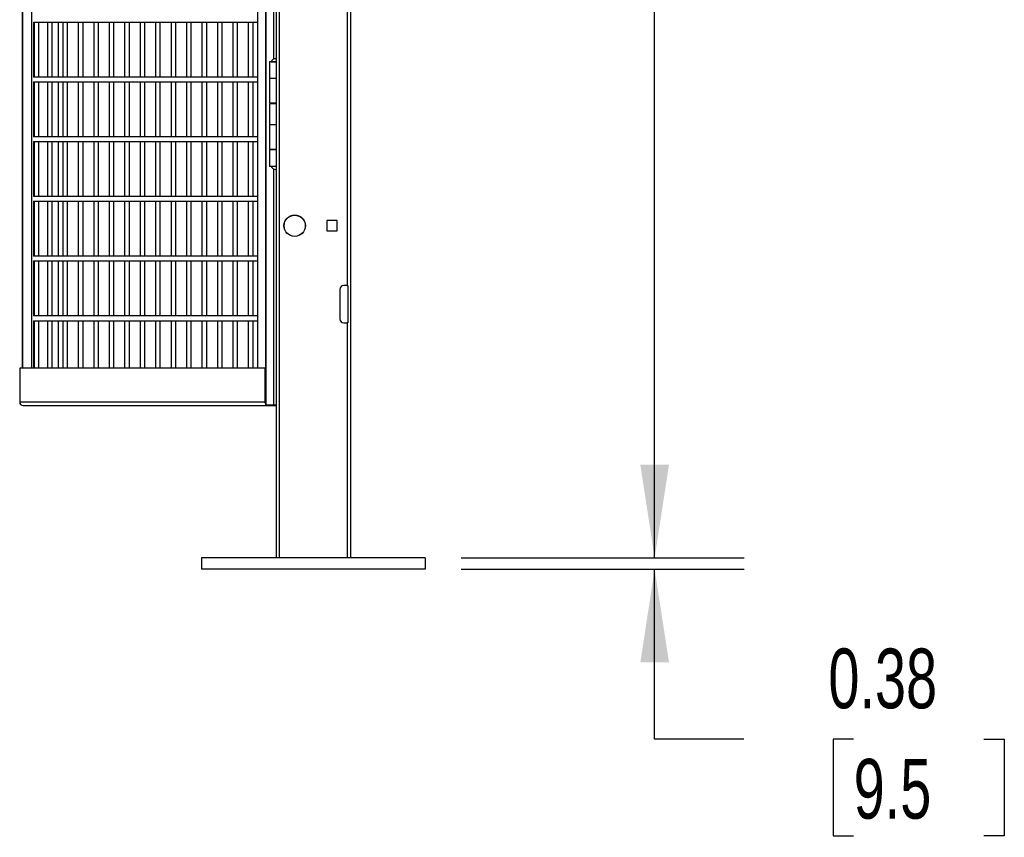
# Model space of a CAD drawing. Header units: inches. Extents: x 0.1 to 10.7, y 0.1 to 7.8.
# Tile 37 of 46: x 6.4 to 7.8, y 1.7 to 2.9. Entities that reach past the tile are written whole.
import ezdxf

# ---------------------------------------------------------------- set-up
doc = ezdxf.new("R2010")
doc.units = ezdxf.units.IN
doc.header["$MEASUREMENT"] = 0
doc.layers.add('DIMENSIONS', color=140, linetype='Continuous', lineweight=25)
doc.styles.add('SLDTEXTSTYLE0', font='TXT', dxfattribs={"width": 0.7})
doc.dimstyles.new('SLDDIMSTYLE0', dxfattribs={"dimtxt": 0.084961, "dimasz": 0.13, "dimexe": 0, "dimexo": 0.0625, "dimgap": 0.02124, "dimtad": 0, "dimtih": 1, "dimtoh": 1, "dimlfac": 24, "dimrnd": 1e-09, "dimdsep": 46, "dimtxsty": 'SLDTEXTSTYLE0', "dimsah": 1, "dimcen": 0.09, "dimadec": 0, "dimazin": 2, "dimtfac": 1, "dimtmove": 0, "dimatfit": 0, "dimfxl": 0, "dimfrac": 2, "dimtolj": 1, "dimtzin": 12, "dimarcsym": 0})
doc.dimstyles.new('SLDDIMSTYLE1', dxfattribs={"dimtxt": 0.084961, "dimasz": 0.13, "dimexe": 0, "dimexo": 0.0625, "dimgap": 0.02124, "dimtad": 0, "dimtih": 1, "dimtoh": 1, "dimlfac": 24, "dimrnd": 1e-09, "dimzin": 12, "dimdsep": 46, "dimtxsty": 'SLDTEXTSTYLE0', "dimsah": 1, "dimcen": 0.09, "dimadec": 0, "dimazin": 3, "dimtfac": 1, "dimtofl": 0, "dimtmove": 0, "dimatfit": 3, "dimfxl": 0, "dimfrac": 2, "dimtolj": 1, "dimtzin": 12, "dimarcsym": 0})

# ---------------------------------------------------------------- blocks, each defined once
blk = doc.blocks.new('_D')
at = {"layer": 'DIMENSIONS'}
for p, q in [((7.2774, 2.1256), (7.2774, 2.3756)), ((7.0072, 2.1256), (7.4024, 2.1256)), ((7.0072, 2.11), (7.4024, 2.11)), ((7.2774, 1.8728), (7.2774, 2.11)), ((7.402, 1.8728), (7.2774, 1.8728)), ((7.5552, 1.8728), (7.5267, 1.8728)), ((7.5267, 1.8728), (7.5267, 1.7378)), ((7.737, 1.8728), (7.7655, 1.8728)), ((7.7655, 1.8728), (7.7655, 1.7378)), ((7.5267, 1.7378), (7.5552, 1.7378)), ((7.7655, 1.7378), (7.737, 1.7378))]:
    blk.add_line(p, q, dxfattribs=at)
for points in [[(7.2774, 2.1256), (7.2974, 2.2556), (7.2574, 2.2556)], [(7.2774, 2.11), (7.2574, 1.98), (7.2974, 1.98)]]:
    blk.add_solid(points, dxfattribs=at)
at = {"layer": 'DIMENSIONS', "char_height": 0.08333, "attachment_point": 1, "style": 'SLDTEXTSTYLE0'}
for s, insert in [('0.38', (7.5199, 1.9992)), ('9.5', (7.5552, 1.8452))]:
    blk.add_mtext(s, dxfattribs=dict(at, insert=insert))
blk = doc.blocks.new('_D_1')
at = {"layer": 'DIMENSIONS'}
for p, q in [((6.903, 5.0892), (7.4024, 5.0892)), ((7.2774, 5.0892), (7.2774, 3.8305)), ((7.0805, 3.6764), (7.052, 3.6764)), ((7.052, 3.6764), (7.052, 3.5414)), ((7.4743, 3.6764), (7.5029, 3.6764)), ((7.5029, 3.6764), (7.5029, 3.5414)), ((7.052, 3.5414), (7.0805, 3.5414)), ((7.5029, 3.5414), (7.4743, 3.5414)), ((7.2774, 2.1256), (7.2774, 3.5224)), ((7.0072, 2.1256), (7.4024, 2.1256))]:
    blk.add_line(p, q, dxfattribs=at)
for points in [[(7.2774, 5.0892), (7.2574, 4.9592), (7.2974, 4.9592)], [(7.2774, 2.1256), (7.2974, 2.2556), (7.2574, 2.2556)]]:
    blk.add_solid(points, dxfattribs=at)
at = {"layer": 'DIMENSIONS', "char_height": 0.08333, "attachment_point": 1, "style": 'SLDTEXTSTYLE0'}
for s, insert in [('71.13', (7.1159, 3.8029)), ('1806.6', (7.0805, 3.6488))]:
    blk.add_mtext(s, dxfattribs=dict(at, insert=insert))

msp = doc.modelspace()

# ---------------------------------------------------------------- linework, layer by layer
for p, q in [((6.73451, 5.08918), (6.73451, 2.33918)), ((6.73468, 2.33918), (6.73468, 5.08918)), ((6.75387, 2.12564), (6.75387, 5.08918)), ((6.85304, 2.12564), (6.85304, 5.08918)), ((6.72278, 5.0371), (6.72278, 2.39048)), ((6.74552, 3.75167), (6.74552, 2.82174)), ((6.84804, 3.70377), (6.84804, 2.50585)), ((6.74887, 3.69335), (6.74887, 2.49543)), ((6.39494, 3.67827), (6.39494, 2.39048)), ((6.3951, 2.39048), (6.3951, 3.67827)), ((6.40734, 3.67827), (6.40734, 2.39048)), ((6.41024, 2.87341), (6.41024, 2.79671)), ((6.41024, 2.87339), (6.72278, 2.87339)), ((6.41116, 2.87339), (6.41116, 2.79673)), ((6.41783, 2.79673), (6.41783, 2.87339)), ((6.42965, 2.87339), (6.42965, 2.79673)), ((6.43632, 2.79673), (6.43632, 2.87339)), ((6.44495, 2.79673), (6.44495, 2.87339)), ((6.45122, 2.87339), (6.45122, 2.79673)), ((6.45789, 2.79673), (6.45789, 2.87339)), ((6.47279, 2.87339), (6.47279, 2.79673)), ((6.47946, 2.79673), (6.47946, 2.87339)), ((6.49436, 2.87339), (6.49436, 2.79673)), ((6.50103, 2.79673), (6.50103, 2.87339)), ((6.51593, 2.87339), (6.51593, 2.79673)), ((6.52259, 2.79673), (6.52259, 2.87339)), ((6.5375, 2.87339), (6.5375, 2.79673)), ((6.54416, 2.79673), (6.54416, 2.87339)), ((6.55906, 2.87339), (6.55906, 2.79673)), ((6.56573, 2.79673), (6.56573, 2.87339)), ((6.58063, 2.87339), (6.58063, 2.79673)), ((6.5873, 2.79673), (6.5873, 2.87339)), ((6.6022, 2.87339), (6.6022, 2.79673)), ((6.60887, 2.79673), (6.60887, 2.87339)), ((6.62377, 2.87339), (6.62377, 2.79673)), ((6.63044, 2.79673), (6.63044, 2.87339)), ((6.64534, 2.87339), (6.64534, 2.79673)), ((6.652, 2.79673), (6.652, 2.87339)), ((6.66691, 2.87339), (6.66691, 2.79673)), ((6.67357, 2.79673), (6.67357, 2.87339)), ((6.68847, 2.87339), (6.68847, 2.79673)), ((6.69514, 2.79673), (6.69514, 2.87339)), ((6.71004, 2.87339), (6.71004, 2.79673)), ((6.71671, 2.79673), (6.71671, 2.87339)), ((6.74203, 2.81808), (6.74887, 2.81808)), ((6.74334, 2.81808), (6.74334, 2.81783)), ((6.73958, 2.81783), (6.73958, 2.79491)), ((6.74887, 2.81783), (6.73958, 2.81783)), ((6.72278, 2.79673), (6.41024, 2.79673)), ((6.73958, 2.79491), (6.73958, 2.76054)), ((6.73958, 2.79491), (6.74887, 2.79491)), ((6.41024, 2.79008), (6.41024, 2.71338)), ((6.41024, 2.79006), (6.72278, 2.79006)), ((6.41116, 2.79006), (6.41116, 2.71339)), ((6.41783, 2.71339), (6.41783, 2.79006)), ((6.42965, 2.79006), (6.42965, 2.71339)), ((6.43632, 2.71339), (6.43632, 2.79006)), ((6.44495, 2.71339), (6.44495, 2.79006)), ((6.45122, 2.79006), (6.45122, 2.71339)), ((6.45789, 2.71339), (6.45789, 2.79006)), ((6.47279, 2.79006), (6.47279, 2.71339)), ((6.47946, 2.71339), (6.47946, 2.79006)), ((6.49436, 2.79006), (6.49436, 2.71339)), ((6.50103, 2.71339), (6.50103, 2.79006)), ((6.51593, 2.79006), (6.51593, 2.71339)), ((6.52259, 2.71339), (6.52259, 2.79006)), ((6.5375, 2.79006), (6.5375, 2.71339)), ((6.54416, 2.71339), (6.54416, 2.79006)), ((6.55906, 2.79006), (6.55906, 2.71339)), ((6.56573, 2.71339), (6.56573, 2.79006)), ((6.58063, 2.79006), (6.58063, 2.71339)), ((6.5873, 2.71339), (6.5873, 2.79006)), ((6.6022, 2.79006), (6.6022, 2.71339)), ((6.60887, 2.71339), (6.60887, 2.79006)), ((6.62377, 2.79006), (6.62377, 2.71339)), ((6.63044, 2.71339), (6.63044, 2.79006)), ((6.64534, 2.79006), (6.64534, 2.71339)), ((6.652, 2.71339), (6.652, 2.79006)), ((6.66691, 2.79006), (6.66691, 2.71339)), ((6.67357, 2.71339), (6.67357, 2.79006)), ((6.68847, 2.79006), (6.68847, 2.71339)), ((6.69514, 2.71339), (6.69514, 2.79006)), ((6.71004, 2.79006), (6.71004, 2.71339)), ((6.71671, 2.71339), (6.71671, 2.79006)), ((6.73958, 2.76054), (6.74887, 2.76054)), ((6.73958, 2.7595), (6.73958, 2.73033)), ((6.74887, 2.7595), (6.73958, 2.7595)), ((6.74334, 2.76054), (6.74334, 2.7595)), ((6.73958, 2.73033), (6.73958, 2.69595)), ((6.73958, 2.73033), (6.74887, 2.73033)), ((6.72278, 2.71339), (6.41024, 2.71339)), ((6.41024, 2.70674), (6.41024, 2.63004)), ((6.41024, 2.70673), (6.72278, 2.70673)), ((6.41116, 2.70673), (6.41116, 2.63006)), ((6.41783, 2.63006), (6.41783, 2.70673)), ((6.42965, 2.70673), (6.42965, 2.63006)), ((6.43632, 2.63006), (6.43632, 2.70673)), ((6.44495, 2.63006), (6.44495, 2.70673)), ((6.45122, 2.70673), (6.45122, 2.63006)), ((6.45789, 2.63006), (6.45789, 2.70673)), ((6.47279, 2.70673), (6.47279, 2.63006)), ((6.47946, 2.63006), (6.47946, 2.70673)), ((6.49436, 2.70673), (6.49436, 2.63006)), ((6.50103, 2.63006), (6.50103, 2.70673)), ((6.51593, 2.70673), (6.51593, 2.63006)), ((6.52259, 2.63006), (6.52259, 2.70673)), ((6.5375, 2.70673), (6.5375, 2.63006)), ((6.54416, 2.63006), (6.54416, 2.70673)), ((6.55906, 2.70673), (6.55906, 2.63006)), ((6.56573, 2.63006), (6.56573, 2.70673)), ((6.58063, 2.70673), (6.58063, 2.63006)), ((6.5873, 2.63006), (6.5873, 2.70673)), ((6.6022, 2.70673), (6.6022, 2.63006)), ((6.60887, 2.63006), (6.60887, 2.70673)), ((6.62377, 2.70673), (6.62377, 2.63006)), ((6.63044, 2.63006), (6.63044, 2.70673)), ((6.64534, 2.70673), (6.64534, 2.63006)), ((6.652, 2.63006), (6.652, 2.70673)), ((6.66691, 2.70673), (6.66691, 2.63006)), ((6.67357, 2.63006), (6.67357, 2.70673)), ((6.68847, 2.70673), (6.68847, 2.63006)), ((6.69514, 2.63006), (6.69514, 2.70673)), ((6.71004, 2.70673), (6.71004, 2.63006)), ((6.71671, 2.63006), (6.71671, 2.70673)), ((6.73958, 2.69595), (6.74887, 2.69595)), ((6.73958, 2.69491), (6.73958, 2.672)), ((6.74887, 2.69491), (6.73958, 2.69491)), ((6.74334, 2.69595), (6.74334, 2.69491)), ((6.74887, 2.672), (6.73958, 2.672)), ((6.74552, 2.66834), (6.74552, 2.33918)), ((6.72278, 2.63006), (6.41024, 2.63006)), ((6.41024, 2.62341), (6.41024, 2.54671)), ((6.41024, 2.62339), (6.72278, 2.62339)), ((6.41116, 2.62339), (6.41116, 2.54673)), ((6.41783, 2.54673), (6.41783, 2.62339)), ((6.42965, 2.62339), (6.42965, 2.54673)), ((6.43632, 2.54673), (6.43632, 2.62339)), ((6.44495, 2.54673), (6.44495, 2.62339)), ((6.45122, 2.62339), (6.45122, 2.54673)), ((6.45789, 2.54673), (6.45789, 2.62339)), ((6.47279, 2.62339), (6.47279, 2.54673)), ((6.47946, 2.54673), (6.47946, 2.62339)), ((6.49436, 2.62339), (6.49436, 2.54673)), ((6.50103, 2.54673), (6.50103, 2.62339)), ((6.51593, 2.62339), (6.51593, 2.54673)), ((6.52259, 2.54673), (6.52259, 2.62339)), ((6.5375, 2.62339), (6.5375, 2.54673)), ((6.54416, 2.54673), (6.54416, 2.62339)), ((6.55906, 2.62339), (6.55906, 2.54673)), ((6.56573, 2.54673), (6.56573, 2.62339)), ((6.58063, 2.62339), (6.58063, 2.54673)), ((6.5873, 2.54673), (6.5873, 2.62339)), ((6.6022, 2.62339), (6.6022, 2.54673)), ((6.60887, 2.54673), (6.60887, 2.62339)), ((6.62377, 2.62339), (6.62377, 2.54673)), ((6.63044, 2.54673), (6.63044, 2.62339)), ((6.64534, 2.62339), (6.64534, 2.54673)), ((6.652, 2.54673), (6.652, 2.62339)), ((6.66691, 2.62339), (6.66691, 2.54673)), ((6.67357, 2.54673), (6.67357, 2.62339)), ((6.68847, 2.62339), (6.68847, 2.54673)), ((6.69514, 2.54673), (6.69514, 2.62339)), ((6.71004, 2.62339), (6.71004, 2.54673)), ((6.71671, 2.54673), (6.71671, 2.62339)), ((6.83416, 2.59635), (6.81984, 2.59635)), ((6.81984, 2.59635), (6.81984, 2.58202)), ((6.83416, 2.58202), (6.83416, 2.59635)), ((6.81984, 2.58202), (6.83416, 2.58202)), ((6.72278, 2.54673), (6.41024, 2.54673)), ((6.41024, 2.54008), (6.41024, 2.46338)), ((6.41024, 2.54006), (6.72278, 2.54006)), ((6.41116, 2.54006), (6.41116, 2.46339)), ((6.41783, 2.46339), (6.41783, 2.54006)), ((6.42965, 2.54006), (6.42965, 2.46339)), ((6.43632, 2.46339), (6.43632, 2.54006)), ((6.44495, 2.46339), (6.44495, 2.54006)), ((6.45122, 2.54006), (6.45122, 2.46339)), ((6.45789, 2.46339), (6.45789, 2.54006)), ((6.47279, 2.54006), (6.47279, 2.46339)), ((6.47946, 2.46339), (6.47946, 2.54006)), ((6.49436, 2.54006), (6.49436, 2.46339)), ((6.50103, 2.46339), (6.50103, 2.54006)), ((6.51593, 2.54006), (6.51593, 2.46339)), ((6.52259, 2.46339), (6.52259, 2.54006)), ((6.5375, 2.54006), (6.5375, 2.46339)), ((6.54416, 2.46339), (6.54416, 2.54006)), ((6.55906, 2.54006), (6.55906, 2.46339)), ((6.56573, 2.46339), (6.56573, 2.54006)), ((6.58063, 2.54006), (6.58063, 2.46339)), ((6.5873, 2.46339), (6.5873, 2.54006)), ((6.6022, 2.54006), (6.6022, 2.46339)), ((6.60887, 2.46339), (6.60887, 2.54006)), ((6.62377, 2.54006), (6.62377, 2.46339)), ((6.63044, 2.46339), (6.63044, 2.54006)), ((6.64534, 2.54006), (6.64534, 2.46339)), ((6.652, 2.46339), (6.652, 2.54006)), ((6.66691, 2.54006), (6.66691, 2.46339)), ((6.67357, 2.46339), (6.67357, 2.54006)), ((6.68847, 2.54006), (6.68847, 2.46339)), ((6.69514, 2.46339), (6.69514, 2.54006)), ((6.71004, 2.54006), (6.71004, 2.46339)), ((6.71671, 2.46339), (6.71671, 2.54006)), ((6.84804, 2.50585), (6.84346, 2.50585)), ((6.84804, 2.50585), (6.84887, 2.50585)), ((6.84887, 2.50585), (6.84887, 2.45377)), ((6.74887, 2.49543), (6.74894, 2.49543)), ((6.74887, 2.49543), (6.74887, 2.49002)), ((6.74887, 2.49002), (6.74887, 2.44877)), ((6.74894, 2.49002), (6.74887, 2.49002)), ((6.74894, 2.49543), (6.74894, 2.44335)), ((6.83804, 2.50043), (6.83804, 2.45918)), ((6.72278, 2.46339), (6.41024, 2.46339)), ((6.41024, 2.45674), (6.41024, 2.39048)), ((6.41024, 2.45673), (6.72278, 2.45673)), ((6.41116, 2.45673), (6.41116, 2.39048)), ((6.41783, 2.39048), (6.41783, 2.45673)), ((6.42965, 2.45673), (6.42965, 2.39048)), ((6.43632, 2.39048), (6.43632, 2.45673)), ((6.44495, 2.39048), (6.44495, 2.45673)), ((6.45122, 2.45673), (6.45122, 2.39048)), ((6.45789, 2.39048), (6.45789, 2.45673)), ((6.47279, 2.45673), (6.47279, 2.39048)), ((6.47946, 2.39048), (6.47946, 2.45673)), ((6.49436, 2.45673), (6.49436, 2.39048)), ((6.50103, 2.39048), (6.50103, 2.45673)), ((6.51593, 2.45673), (6.51593, 2.39048)), ((6.52259, 2.39048), (6.52259, 2.45673)), ((6.5375, 2.45673), (6.5375, 2.39048)), ((6.54416, 2.39048), (6.54416, 2.45673)), ((6.55906, 2.45673), (6.55906, 2.39048)), ((6.56573, 2.39048), (6.56573, 2.45673)), ((6.58063, 2.45673), (6.58063, 2.39048)), ((6.5873, 2.39048), (6.5873, 2.45673)), ((6.6022, 2.45673), (6.6022, 2.39048)), ((6.60887, 2.39048), (6.60887, 2.45673)), ((6.62377, 2.45673), (6.62377, 2.39048)), ((6.63044, 2.39048), (6.63044, 2.45673)), ((6.64534, 2.45673), (6.64534, 2.39048)), ((6.652, 2.39048), (6.652, 2.45673)), ((6.66691, 2.45673), (6.66691, 2.39048)), ((6.67357, 2.39048), (6.67357, 2.45673)), ((6.68847, 2.45673), (6.68847, 2.39048)), ((6.69514, 2.39048), (6.69514, 2.45673)), ((6.71004, 2.45673), (6.71004, 2.39048)), ((6.71671, 2.39048), (6.71671, 2.45673)), ((6.74887, 2.44877), (6.74887, 2.44335)), ((6.74887, 2.44877), (6.74894, 2.44877)), ((6.84346, 2.45377), (6.84804, 2.45377)), ((6.84804, 2.45377), (6.84804, 2.12564)), ((6.84887, 2.45377), (6.84804, 2.45377)), ((6.74887, 2.44335), (6.74887, 2.12564)), ((6.74894, 2.44335), (6.74887, 2.44335)), ((6.39096, 2.39048), (6.39096, 2.34319)), ((6.73336, 2.39048), (6.39096, 2.39048)), ((6.73336, 2.39048), (6.73336, 2.34319)), ((6.73451, 2.39048), (6.73336, 2.39048)), ((6.73336, 2.34319), (6.39096, 2.34319)), ((6.3956, 2.33839), (6.738, 2.33839)), ((6.73451, 2.33918), (6.73468, 2.33918)), ((6.73468, 2.33918), (6.74552, 2.33918)), ((6.738, 2.33839), (6.74887, 2.33839)), ((6.74552, 2.33918), (6.74887, 2.33918)), ((6.64471, 2.12564), (6.64471, 2.11002)), ((6.95721, 2.12564), (6.64471, 2.12564)), ((6.95721, 2.12564), (6.95721, 2.11002)), ((6.95721, 2.11002), (6.64471, 2.11002))]:
    msp.add_line(p, q)
for radius in [0.01498, 0.01476]:
    msp.add_circle((6.77491, 2.58918), radius)
for centre, radius, start, end in [((6.74802, 2.81586), 0.00639, 90, 159.64898), ((6.74802, 2.67422), 0.00639, 200.35102, 270), ((6.84346, 2.50043), 0.00542, 90, 180), ((6.84346, 2.45918), 0.00542, 180, 270), ((6.39568, 2.34311), 0.00472, 179.02424, 268.98981), ((6.73825, 2.34318), 0.00489, 179.85755, 220.03686), ((6.738, 2.34292), 0.00452, 235.59223, 269.92216)]:
    msp.add_arc(centre, radius, start, end)
for points, knots in [([(6.74811, 2.66783), (6.74805, 2.66783), (6.74802, 2.66783), (6.74802, 2.66783), (6.74805, 2.66783), (6.74816, 2.66783), (6.74824, 2.66783), (6.74843, 2.66783), (6.74853, 2.66783), (6.74863, 2.66783)], [0, 0, 0, 0, 0.25, 0.25, 0.5, 0.5, 0.75, 0.75, 1, 1, 1, 1]), ([(6.74875, 2.66783), (6.74875, 2.66783), (6.74872, 2.66783), (6.74861, 2.66783), (6.74851, 2.66783), (6.74845, 2.66783)], [0, 0, 0, 0, 0.0380052, 0.3778901, 1, 1, 1, 1])]:
    msp.add_open_spline(points, degree=3, knots=knots)

# ---------------------------------------------------------------- dimensions: what is measured, and where the dimension line sits
at = {"layer": 'DIMENSIONS'}
for base, p1, p2, dimstyle, picture, middle in [((7.27742, 5.08918), (6.95721, 2.12564), (6.85304, 5.08918), 'SLDDIMSTYLE1', '_D_1', (7.27742, 3.67644)), ((7.2774245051, 2.110016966), (6.957206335, 2.125641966), (6.957206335, 2.110016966), 'SLDDIMSTYLE0', '_D', (7.2774245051, 1.8728052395))]:
    dim = msp.add_linear_dim(base=base, p1=p1, p2=p2, angle=90, dimstyle=dimstyle, dxfattribs=at)
    dim.commit()
    dim.dimension.update_dxf_attribs({"geometry": picture, "text_midpoint": middle, "dimtype": 160})

doc.saveas('drawing.dxf')
